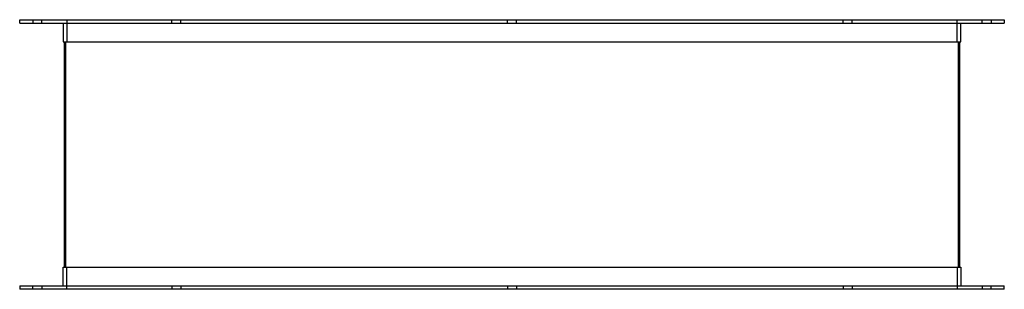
# Model space of a CAD drawing. Header units: millimetres. Extents: x -555 to 555, y 0 to 304.
import ezdxf

# ---------------------------------------------------------------- set-up
doc = ezdxf.new("R2010")
doc.units = ezdxf.units.MM
doc.layers.add('HIDDEN', color=7, linetype='Continuous')
doc.layers.add('THICK', color=7, linetype='Continuous')

msp = doc.modelspace()

# ---------------------------------------------------------------- linework, layer by layer
at = {"layer": 'HIDDEN'}
for p, q in [((-540, 304), (-540, 300)), ((-530, 300), (-530, 304)), ((-502, 304), (-502, 279)), ((-383.3, 300), (-383.3, 304)), ((-383.3, 300), (-383.3, 304)), ((-373.3, 300), (-373.3, 304)), ((-373.3, 300), (-373.3, 304)), ((-5, 300), (-5, 304)), ((-5, 300), (-5, 304)), ((5, 300), (5, 304)), ((5, 300), (5, 304)), ((373.3, 300), (373.3, 304)), ((373.3, 300), (373.3, 304)), ((383.3, 300), (383.3, 304)), ((383.3, 300), (383.3, 304)), ((502, 279), (502, 304)), ((530, 300), (530, 304)), ((540, 304), (540, 300)), ((-503, 25), (-503, 279)), ((-503, 279), (503, 279)), ((503, 279), (503, 25)), ((-503, 25), (503, 25)), ((-502, 0), (-502, 25)), ((502, 25), (502, 0)), ((-540, 0), (-540, 4)), ((-530, 4), (-530, 0)), ((-383.3, 4), (-383.3, 0)), ((-383.3, 4), (-383.3, 0)), ((-373.3, 4), (-373.3, 0)), ((-373.3, 4), (-373.3, 0)), ((-5, 4), (-5, 0)), ((-5, 4), (-5, 0)), ((5, 4), (5, 0)), ((5, 4), (5, 0)), ((373.3, 4), (373.3, 0)), ((373.3, 4), (373.3, 0)), ((383.3, 4), (383.3, 0)), ((383.3, 4), (383.3, 0)), ((530, 4), (530, 0)), ((540, 0), (540, 4))]:
    msp.add_line(p, q, dxfattribs=at)
at = {"layer": 'THICK'}
for p, q in [((-555, 304), (555, 304)), ((-555, 300), (-555, 304)), ((-555, 300), (555, 300)), ((-506, 300), (-506, 279)), ((506, 279), (506, 300)), ((555, 304), (555, 300)), ((-506, 279), (506, 279)), ((-505, 279), (-505, 25)), ((505, 25), (505, 279)), ((-506, 25), (506, 25)), ((-506, 4), (-506, 25)), ((506, 25), (506, 4)), ((-555, 4), (-555, 0)), ((-555, 4), (555, 4)), ((555, 0), (-555, 0)), ((555, 0), (555, 4))]:
    msp.add_line(p, q, dxfattribs=at)

doc.saveas('drawing.dxf')
